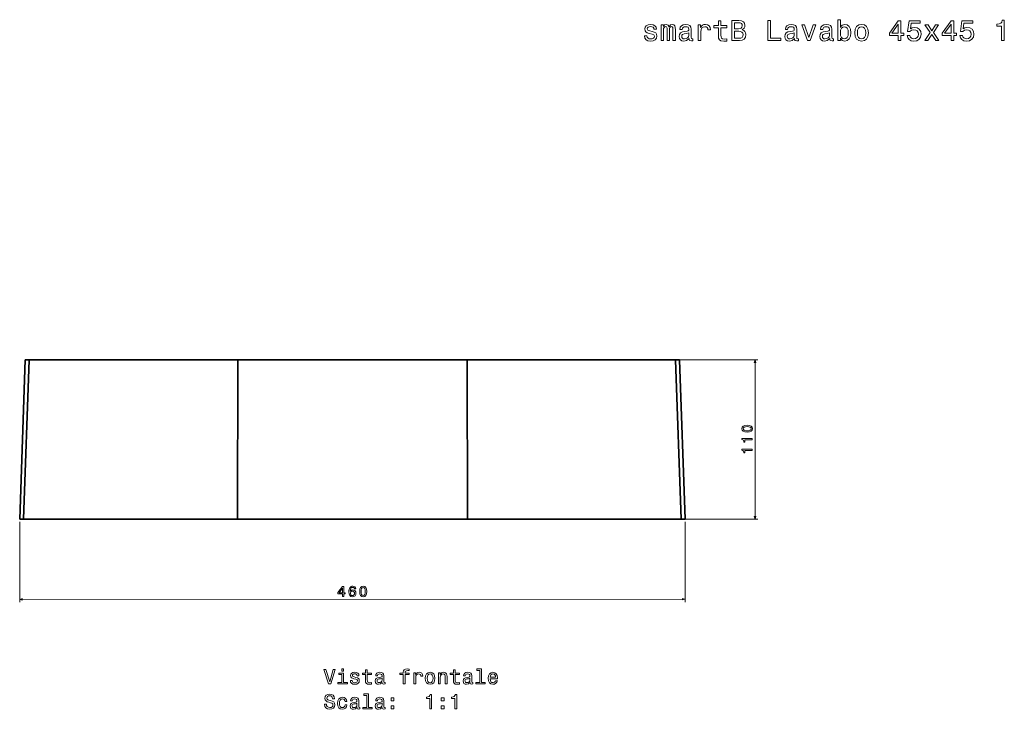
# Model space of a CAD drawing. Extents: x 365 to 1744, y 69 to 1270.
# Tile 2 of 3: x 365 to 1045, y 793 to 1270. Entities that reach past the tile are written whole.
import ezdxf

# ---------------------------------------------------------------- set-up
doc = ezdxf.new("R2010")
doc.units = 0

msp = doc.modelspace()

# ---------------------------------------------------------------- linework, layer by layer
at = {"color": 7, "lineweight": 35}
for p, q in [((364.54, 924.83), (368.38, 1034.83)), ((367.25, 924.83), (371.08, 1034.83)), ((367.25, 924.83), (371.08, 1034.83)), ((371.08, 1034.83), (515.17, 1034.83)), ((371.08, 1034.83), (515.17, 1034.83)), ((371.09, 1034.83), (515.17, 1034.83)), ((514.91, 924.83), (515.17, 1034.83)), ((514.91, 924.83), (515.17, 1034.83)), ((515.17, 1034.83), (673.59, 1034.83)), ((515.17, 1034.83), (673.59, 1034.83)), ((673.58, 1034.83), (817.67, 1034.83)), ((673.85, 924.83), (673.59, 1034.83)), ((673.59, 1034.83), (817.68, 1034.83)), ((673.85, 924.83), (673.59, 1034.83)), ((673.59, 1034.83), (817.68, 1034.83)), ((821.51, 924.83), (817.68, 1034.83)), ((821.51, 924.83), (817.68, 1034.83)), ((824.22, 924.83), (820.38, 1034.83)), ((367.25, 924.83), (514.91, 924.83)), ((514.91, 924.83), (367.25, 924.83)), ((367.25, 924.83), (514.91, 924.83)), ((515.38, 924.83), (374.23, 924.83)), ((374.23, 924.83), (515.38, 924.83)), ((516.47, 924.83), (390.2, 924.83)), ((390.2, 924.83), (516.47, 924.83)), ((516.77, 924.83), (394.58, 924.83)), ((394.58, 924.83), (516.77, 924.83)), ((453.07, 924.83), (516.47, 924.83)), ((673.85, 924.83), (514.91, 924.83)), ((673.85, 924.83), (514.91, 924.83)), ((514.91, 924.83), (673.85, 924.83)), ((673.37, 924.83), (515.38, 924.83)), ((515.38, 924.83), (673.37, 924.83)), ((672.28, 924.83), (516.47, 924.83)), ((516.47, 924.83), (672.28, 924.83)), ((671.98, 924.83), (516.77, 924.83)), ((516.77, 924.83), (671.98, 924.83)), ((794.18, 924.83), (671.98, 924.83)), ((671.98, 924.83), (794.18, 924.83)), ((672.28, 924.83), (798.56, 924.83)), ((798.56, 924.83), (672.28, 924.83)), ((673.37, 924.83), (814.53, 924.83)), ((814.53, 924.83), (673.37, 924.83)), ((821.51, 924.83), (673.85, 924.83)), ((673.85, 924.83), (821.51, 924.83)), ((673.85, 924.83), (821.51, 924.83)), ((678.39, 924.83), (798.56, 924.83))]:
    msp.add_line(p, q, dxfattribs=at)
at = {"color": 7, "lineweight": 35, "ltscale": 0.067561}
for p, q in [((368.38, 1034.83), (371.08, 1034.83)), ((368.38, 1034.83), (371.08, 1034.83)), ((817.68, 1034.83), (820.38, 1034.83)), ((817.68, 1034.83), (820.38, 1034.83))]:
    msp.add_line(p, q, dxfattribs=at)
at = {"color": 7, "lineweight": 35, "ltscale": 0.000215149}
msp.add_line((515.17, 1034.83), (515.18, 1034.83), dxfattribs=at)
at = {"color": 7, "lineweight": 35, "ltscale": 0.000195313}
msp.add_line((673.58, 1034.83), (673.59, 1034.83), dxfattribs=at)
at = {"color": 7, "lineweight": 13}
for p, q in [((819.68, 1034.83), (874.6, 1034.83)), ((872.6, 924.83), (872.6, 1034.83)), ((364.54, 922.83), (364.55, 867.36)), ((816.53, 924.83), (874.6, 924.83)), ((824.22, 922.94), (824.23, 867.48)), ((364.55, 869.36), (824.23, 869.48))]:
    msp.add_line(p, q, dxfattribs=at)
at = {"color": 7, "lineweight": 35, "ltscale": 0.067728}
for p, q in [((367.25, 924.83), (364.54, 924.83)), ((367.25, 924.83), (364.54, 924.83)), ((821.51, 924.83), (824.22, 924.83)), ((821.51, 924.83), (824.22, 924.83))]:
    msp.add_line(p, q, dxfattribs=at)
at = {"color": 7, "lineweight": 35, "ltscale": 0.067323}
msp.add_line((371.54, 924.83), (374.23, 924.83), dxfattribs=at)
at = {"color": 7, "lineweight": 35, "ltscale": 0.000318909}
for p, q in [((374.23, 924.83), (374.25, 924.83)), ((374.23, 924.83), (374.25, 924.83)), ((814.53, 924.83), (814.51, 924.83)), ((814.53, 924.83), (814.51, 924.83))]:
    msp.add_line(p, q, dxfattribs=at)
at = {"color": 7, "lineweight": 35, "ltscale": 0.06645}
for p, q in [((387.54, 924.83), (390.2, 924.83)), ((390.2, 924.83), (387.54, 924.83))]:
    msp.add_line(p, q, dxfattribs=at)
at = {"color": 7, "lineweight": 35, "ltscale": 0.04987}
msp.add_line((388.2, 924.83), (390.2, 924.83), dxfattribs=at)
at = {"color": 7, "lineweight": 35, "ltscale": 0.095584}
msp.add_line((390.2, 924.83), (394.02, 924.83), dxfattribs=at)
at = {"color": 7, "lineweight": 35, "ltscale": 0.066142}
for p, q in [((394.58, 924.83), (391.93, 924.83)), ((794.18, 924.83), (796.83, 924.83))]:
    msp.add_line(p, q, dxfattribs=at)
at = {"color": 7, "lineweight": 35, "ltscale": 0.000649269}
msp.add_line((391.93, 924.83), (391.96, 924.83), dxfattribs=at)
at = {"color": 7, "lineweight": 35, "ltscale": 0.007471}
msp.add_line((516.47, 924.83), (516.77, 924.83), dxfattribs=at)
at = {"color": 7, "lineweight": 35, "ltscale": 0.007472}
msp.add_line((671.98, 924.83), (672.28, 924.83), dxfattribs=at)
at = {"color": 7, "lineweight": 35, "ltscale": 0.027232}
msp.add_line((672.28, 924.83), (673.37, 924.83), dxfattribs=at)
at = {"color": 7, "lineweight": 35, "ltscale": 0.000799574}
msp.add_line((794.18, 924.83), (794.15, 924.83), dxfattribs=at)
msp.add_line((794.18, 924.83), (794.15, 924.83), dxfattribs=at)
at = {"color": 7, "lineweight": 35, "ltscale": 0.000650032}
for p, q in [((796.83, 924.83), (796.8, 924.83)), ((798.59, 924.83), (798.56, 924.83)), ((798.59, 924.83), (798.56, 924.83))]:
    msp.add_line(p, q, dxfattribs=at)
at = {"color": 7, "lineweight": 35, "ltscale": 0.066444}
msp.add_line((798.56, 924.83), (801.22, 924.83), dxfattribs=at)
at = {"color": 7, "lineweight": 35, "ltscale": 0.062302}
msp.add_line((801.05, 924.83), (798.56, 924.83), dxfattribs=at)
at = {"color": 7, "lineweight": 35, "ltscale": 0.066397}
msp.add_line((798.56, 924.83), (801.22, 924.83), dxfattribs=at)
at = {"color": 7, "lineweight": 35, "ltscale": 0.004173}
msp.add_line((801.22, 924.83), (801.05, 924.83), dxfattribs=at)
at = {"color": 7, "lineweight": 35, "ltscale": 0.000573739}
msp.add_line((801.24, 924.83), (801.22, 924.83), dxfattribs=at)
at = {"color": 7, "lineweight": 35, "ltscale": 0.000729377}
msp.add_line((814.53, 924.83), (814.5, 924.83), dxfattribs=at)
msp.add_line((814.53, 924.83), (814.5, 924.83), dxfattribs=at)
at = {"color": 7, "lineweight": 35, "ltscale": 0.067322}
msp.add_line((817.22, 924.83), (814.53, 924.83), dxfattribs=at)
at = {"color": 7, "lineweight": 35, "ltscale": 0.000535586}
msp.add_line((817.22, 924.83), (817.2, 924.83), dxfattribs=at)
at = {"color": 7, "lineweight": 13}
for points in [[(801.58, 1261.72), (799.87, 1262.12), (798.6, 1262.58), (798.17, 1263.53), (798.29, 1264.2), (798.72, 1264.68), (799.4, 1264.99), (800.39, 1265.11), (801.34, 1264.99), (802.09, 1264.62), (802.57, 1264.08), (802.77, 1263.35), (804.51, 1263.35), (804.51, 1263.39), (804.2, 1264.7), (803.38, 1265.73), (802.09, 1266.38), (800.39, 1266.62), (798.68, 1266.38), (797.43, 1265.71), (796.64, 1264.72), (796.4, 1263.47), (796.58, 1262.26), (797.14, 1261.41), (798.07, 1260.81), (799.42, 1260.39), (801.4, 1259.9), (802.61, 1259.4), (802.93, 1258.99), (803.05, 1258.39), (802.87, 1257.64), (802.39, 1257.08), (801.6, 1256.71), (800.55, 1256.59), (799.44, 1256.71), (798.64, 1257.14), (798.09, 1257.82), (797.87, 1258.77), (796.15, 1258.77), (796.44, 1257.16), (797.26, 1255.99), (798.57, 1255.28), (800.39, 1255.02), (802.29, 1255.28), (803.68, 1255.99), (804.53, 1257.12), (804.83, 1258.59), (804.61, 1259.86), (803.98, 1260.73), (802.95, 1261.29)], [(807.71, 1255.4), (809.35, 1255.4), (809.35, 1262.65), (809.45, 1263.73), (809.75, 1264.52), (810.21, 1264.99), (810.82, 1265.17), (811.3, 1265.01), (811.63, 1264.6), (811.79, 1263.92), (811.85, 1263.01), (811.85, 1255.4), (813.38, 1255.4), (813.38, 1262.65), (813.48, 1263.71), (813.79, 1264.5), (814.27, 1264.99), (814.87, 1265.17), (815.36, 1265.01), (815.68, 1264.6), (815.88, 1263.01), (815.88, 1255.4), (817.52, 1255.4), (817.52, 1262.89), (817.42, 1264.44), (817.09, 1265.63), (816.45, 1266.36), (815.4, 1266.62), (814.17, 1266.22), (813.22, 1265.05), (812.47, 1266.2), (811.22, 1266.62), (810.07, 1266.22), (809.29, 1265.09), (809.29, 1266.24), (807.71, 1266.24)], [(827, 1256.82), (827, 1256.75), (827.1, 1256.07), (827.4, 1255.58), (828.67, 1255.2), (829.66, 1255.36), (829.66, 1256.73), (829.24, 1256.67), (828.67, 1256.94), (828.57, 1257.74), (828.57, 1263.35), (828.33, 1264.78), (827.62, 1265.79), (826.39, 1266.4), (824.66, 1266.62), (822.96, 1266.38), (821.71, 1265.69), (820.93, 1264.62), (820.66, 1263.21), (820.66, 1263.09), (822.26, 1263.09), (822.4, 1263.94), (822.84, 1264.54), (823.57, 1264.9), (824.6, 1265.05), (825.59, 1264.94), (826.29, 1264.64), (826.72, 1264.12), (826.86, 1263.39), (826.78, 1262.54), (826.45, 1262.12), (825.65, 1261.92), (824.13, 1261.76), (822.4, 1261.39), (821.17, 1260.75), (820.44, 1259.74), (820.22, 1258.25), (820.42, 1256.92), (821.05, 1255.93), (822.06, 1255.3), (823.45, 1255.08), (825.32, 1255.5)], [(833.37, 1255.4), (835.15, 1255.4), (835.15, 1261.6), (835.33, 1263.09), (835.87, 1264.16), (836.76, 1264.8), (837.95, 1265.03), (838.84, 1264.88), (839.51, 1264.48), (839.91, 1263.8), (840.05, 1262.87), (841.85, 1262.87), (841.6, 1264.5), (840.94, 1265.67), (839.83, 1266.38), (838.32, 1266.62), (837.29, 1266.46), (836.4, 1266.05), (835.61, 1265.37), (834.99, 1264.44), (834.99, 1266.24), (833.37, 1266.24)], [(847.23, 1264.36), (847.23, 1258.93), (847.35, 1257.18), (847.92, 1255.97), (849.05, 1255.26), (850.96, 1255.02), (853.06, 1255.12), (853.06, 1256.65), (851.53, 1256.53), (850.14, 1256.69), (849.39, 1257.2), (849.07, 1258.05), (849.01, 1259.24), (849.01, 1264.36), (853.06, 1264.36), (853.06, 1265.87), (849.01, 1265.87), (849.01, 1269.04), (847.23, 1269.04), (847.23, 1265.87), (844.17, 1265.87), (844.17, 1264.36)], [(863.69, 1262.97), (865.11, 1264.14), (865.47, 1264.92), (865.59, 1265.89), (865.33, 1267.41), (864.54, 1268.5), (863.27, 1269.16), (861.49, 1269.4), (856.51, 1269.4), (856.51, 1255.4), (861.78, 1255.4), (863.65, 1255.69), (865.04, 1256.51), (865.91, 1257.82), (866.21, 1259.6), (866.03, 1260.79), (865.55, 1261.78), (864.76, 1262.5)], [(861.11, 1263.59), (858.37, 1263.59), (858.37, 1267.73), (861.27, 1267.73), (862.36, 1267.61), (863.13, 1267.24), (863.59, 1266.62), (863.75, 1265.69), (863.57, 1264.76), (863.09, 1264.12), (862.26, 1263.71)], [(881.36, 1255.4), (890.36, 1255.4), (890.36, 1257.1), (883.22, 1257.1), (883.22, 1269.4), (881.36, 1269.4)], [(899.86, 1256.82), (899.86, 1256.75), (899.96, 1256.07), (900.27, 1255.58), (901.54, 1255.2), (902.53, 1255.36), (902.53, 1256.73), (902.1, 1256.67), (901.54, 1256.94), (901.44, 1257.74), (901.44, 1263.35), (901.19, 1264.78), (900.49, 1265.79), (899.26, 1266.4), (897.52, 1266.62), (895.83, 1266.38), (894.58, 1265.69), (893.79, 1264.62), (893.53, 1263.21), (893.53, 1263.09), (895.12, 1263.09), (895.26, 1263.94), (895.71, 1264.54), (896.43, 1264.9), (897.46, 1265.05), (898.45, 1264.94), (899.16, 1264.64), (899.58, 1264.12), (899.72, 1263.39), (899.64, 1262.54), (899.32, 1262.12), (898.51, 1261.92), (897, 1261.76), (895.26, 1261.39), (894.03, 1260.75), (893.31, 1259.74), (893.09, 1258.25), (893.29, 1256.92), (893.91, 1255.93), (894.92, 1255.3), (896.31, 1255.08), (898.19, 1255.5)], [(908.82, 1255.4), (910.7, 1255.4), (914.65, 1266.24), (912.81, 1266.24), (909.77, 1257.5), (906.66, 1266.24), (904.81, 1266.24)], [(924.15, 1256.82), (924.15, 1256.75), (924.25, 1256.07), (924.55, 1255.58), (925.83, 1255.2), (926.81, 1255.36), (926.81, 1256.73), (926.39, 1256.67), (925.83, 1256.94), (925.72, 1257.74), (925.72, 1263.35), (925.48, 1264.78), (924.78, 1265.79), (923.55, 1266.4), (921.81, 1266.62), (920.12, 1266.38), (918.87, 1265.69), (918.08, 1264.62), (917.82, 1263.21), (917.82, 1263.09), (919.41, 1263.09), (919.55, 1263.94), (920, 1264.54), (920.72, 1264.9), (921.75, 1265.05), (922.74, 1264.94), (923.45, 1264.64), (923.87, 1264.12), (924.01, 1263.39), (923.93, 1262.54), (923.61, 1262.12), (922.8, 1261.92), (921.29, 1261.76), (919.55, 1261.39), (918.32, 1260.75), (917.6, 1259.74), (917.37, 1258.25), (917.57, 1256.92), (918.2, 1255.93), (919.21, 1255.3), (920.6, 1255.08), (922.48, 1255.5)], [(931.53, 1257.08), (932.85, 1255.52), (934.64, 1255.02), (936.34, 1255.4), (937.69, 1256.55), (938.53, 1258.39), (938.86, 1260.83), (938.53, 1263.27), (937.67, 1265.09), (936.34, 1266.22), (934.64, 1266.62), (932.87, 1266.09), (932.14, 1265.45), (931.53, 1264.58), (931.53, 1269.89), (929.76, 1269.89), (929.76, 1255.4), (931.53, 1255.4)], [(941.48, 1260.81), (941.8, 1258.35), (942.73, 1256.53), (944.2, 1255.4), (946.18, 1255.02), (948.14, 1255.4), (949.61, 1256.51), (950.54, 1258.33), (950.88, 1260.81), (950.54, 1263.27), (949.61, 1265.11), (948.14, 1266.22), (946.18, 1266.62), (944.2, 1266.22), (942.73, 1265.09), (941.8, 1263.27)], [(971.58, 1255.4), (973.39, 1255.4), (973.39, 1258.87), (975.39, 1258.87), (975.39, 1260.49), (973.39, 1260.49), (973.39, 1269.1), (971.56, 1269.1), (965.43, 1260.65), (965.43, 1258.87), (971.58, 1258.87)], [(967.12, 1260.49), (971.58, 1266.76), (971.58, 1260.49)], [(977.61, 1259.05), (978.05, 1257.4), (979.04, 1256.11), (980.49, 1255.3), (982.35, 1255), (984.39, 1255.36), (985.98, 1256.35), (986.99, 1257.92), (987.37, 1259.94), (987.03, 1261.82), (986.06, 1263.29), (984.55, 1264.24), (982.59, 1264.58), (981.08, 1264.34), (979.91, 1263.67), (980.47, 1267.45), (986.61, 1267.45), (986.61, 1269.1), (979.12, 1269.1), (978.01, 1261.68), (979.63, 1261.68), (980.8, 1262.62), (982.29, 1262.97), (983.58, 1262.75), (984.57, 1262.1), (985.19, 1261.11), (985.42, 1259.84), (985.19, 1258.57), (984.55, 1257.58), (983.56, 1256.96), (982.29, 1256.73), (981.22, 1256.88), (980.39, 1257.34), (979.79, 1258.07), (979.49, 1259.05)], [(991.87, 1255.4), (994.66, 1259.62), (997.52, 1255.4), (999.66, 1255.4), (995.79, 1260.99), (999.44, 1266.24), (997.38, 1266.24), (994.74, 1262.3), (992.09, 1266.24), (990, 1266.24), (993.59, 1260.97), (989.79, 1255.4)], [(1008.01, 1255.4), (1009.83, 1255.4), (1009.83, 1258.87), (1011.82, 1258.87), (1011.82, 1260.49), (1009.83, 1260.49), (1009.83, 1269.1), (1007.99, 1269.1), (1001.86, 1260.65), (1001.86, 1258.87), (1008.01, 1258.87)], [(1003.55, 1260.49), (1008.01, 1266.76), (1008.01, 1260.49)], [(1014.04, 1259.05), (1014.49, 1257.4), (1015.47, 1256.11), (1016.93, 1255.3), (1018.78, 1255), (1020.82, 1255.36), (1022.41, 1256.35), (1023.42, 1257.92), (1023.81, 1259.94), (1023.46, 1261.82), (1022.49, 1263.29), (1020.98, 1264.24), (1019.02, 1264.58), (1017.51, 1264.34), (1016.34, 1263.67), (1016.91, 1267.45), (1023.04, 1267.45), (1023.04, 1269.1), (1015.55, 1269.1), (1014.45, 1261.68), (1016.06, 1261.68), (1017.23, 1262.62), (1018.72, 1262.97), (1020.01, 1262.75), (1021, 1262.1), (1021.63, 1261.11), (1021.85, 1259.84), (1021.63, 1258.57), (1020.98, 1257.58), (1019.99, 1256.96), (1018.72, 1256.73), (1017.65, 1256.88), (1016.83, 1257.34), (1016.22, 1258.07), (1015.92, 1259.05)], [(1042.97, 1255.4), (1044.81, 1255.4), (1044.81, 1269.5), (1043.43, 1269.5), (1043.07, 1268.27), (1042.34, 1267.45), (1041.23, 1266.96), (1039.7, 1266.8), (1039.7, 1265.37), (1042.97, 1265.37)], [(826.8, 1259.2), (826.55, 1258.15), (825.91, 1257.34), (824.94, 1256.82), (823.75, 1256.63), (822.98, 1256.73), (822.44, 1257.06), (822.1, 1257.62), (822, 1258.41), (822.08, 1259.11), (822.4, 1259.62), (823.69, 1260.18), (825.32, 1260.43), (826.8, 1260.91)], [(861.55, 1257.08), (858.37, 1257.08), (858.37, 1261.9), (861.37, 1261.9), (862.64, 1261.76), (863.55, 1261.33), (864.1, 1260.61), (864.28, 1259.56), (864.1, 1258.45), (863.59, 1257.68), (862.74, 1257.22)], [(899.66, 1259.2), (899.42, 1258.15), (898.77, 1257.34), (897.81, 1256.82), (896.62, 1256.63), (895.85, 1256.73), (895.3, 1257.06), (894.96, 1257.62), (894.86, 1258.41), (894.94, 1259.11), (895.26, 1259.62), (896.55, 1260.18), (898.19, 1260.43), (899.66, 1260.91)], [(923.95, 1259.2), (923.71, 1258.15), (923.06, 1257.34), (922.09, 1256.82), (920.9, 1256.63), (920.14, 1256.73), (919.59, 1257.06), (919.25, 1257.62), (919.15, 1258.41), (919.23, 1259.11), (919.55, 1259.62), (920.84, 1260.18), (922.48, 1260.43), (923.95, 1260.91)], [(937.04, 1260.83), (936.84, 1259.01), (936.3, 1257.68), (935.43, 1256.88), (934.34, 1256.61), (933.15, 1256.88), (932.28, 1257.68), (931.74, 1258.99), (931.55, 1260.83), (931.74, 1262.65), (932.28, 1263.96), (933.15, 1264.74), (934.34, 1265.03), (935.43, 1264.74), (936.3, 1263.94), (936.84, 1262.62)], [(943.3, 1260.83), (943.48, 1262.65), (944.04, 1263.96), (944.95, 1264.76), (946.18, 1265.05), (947.39, 1264.76), (948.3, 1263.98), (948.86, 1262.65), (949.06, 1260.83), (948.86, 1258.99), (948.3, 1257.66), (947.39, 1256.86), (946.18, 1256.59), (944.95, 1256.86), (944.04, 1257.66), (943.48, 1258.99)], [(867.18, 984.87), (868.76, 985.02), (869.89, 985.5), (870.58, 986.25), (870.8, 987.3), (870.58, 988.34), (869.89, 989.1), (868.76, 989.56), (867.18, 989.72), (865.6, 989.56), (864.98, 989.37), (864.46, 989.1), (863.78, 988.34), (863.55, 987.3), (863.78, 986.25), (864.47, 985.5), (865.6, 985.02)], [(867.18, 985.84), (865.96, 985.92), (865.08, 986.17), (864.56, 986.63), (864.38, 987.3), (864.56, 987.97), (865.08, 988.42), (865.96, 988.67), (867.18, 988.75), (868.41, 988.67), (869.28, 988.42), (869.8, 987.97), (869.97, 987.3), (869.8, 986.63), (869.28, 986.17), (868.41, 985.92)], [(870.6, 979.65), (870.6, 980.57), (863.55, 980.57), (863.55, 979.88), (864.16, 979.7), (864.57, 979.34), (864.82, 978.78), (864.9, 978.01), (865.61, 978.01), (865.61, 979.65)], [(870.6, 972.18), (870.6, 973.09), (863.55, 973.09), (863.55, 972.41), (864.16, 972.23), (864.57, 971.86), (864.82, 971.31), (864.9, 970.54), (865.61, 970.54), (865.61, 972.18)], [(587.47, 871.42), (588.38, 871.42), (588.38, 873.15), (589.38, 873.15), (589.38, 873.96), (588.38, 873.96), (588.38, 878.27), (587.46, 878.27), (584.4, 874.04), (584.4, 873.15), (587.47, 873.15)], [(596.81, 876.53), (596.62, 877.35), (596.17, 877.96), (595.49, 878.34), (594.6, 878.47), (594.01, 878.4), (593.49, 878.21), (593.04, 877.89), (592.65, 877.45), (592.35, 876.9), (592.13, 876.22), (591.99, 875.42), (591.95, 874.53), (592.11, 873.09), (592.6, 872.05), (593.4, 871.43), (594.49, 871.22), (595.47, 871.4), (596.22, 871.87), (596.7, 872.62), (596.87, 873.57), (596.7, 874.53), (596.23, 875.26), (595.52, 875.73), (594.63, 875.89), (593.67, 875.69), (592.96, 875.11), (593.11, 876.22), (593.43, 877.02), (593.92, 877.49), (594.61, 877.65), (595.11, 877.57), (595.5, 877.36), (595.75, 877.01), (595.88, 876.53)], [(599.43, 874.84), (599.58, 873.26), (600.06, 872.13), (600.81, 871.44), (601.86, 871.22), (602.9, 871.44), (603.66, 872.13), (604.12, 873.26), (604.28, 874.84), (604.12, 876.41), (603.93, 877.04), (603.66, 877.55), (602.9, 878.24), (601.86, 878.47), (600.81, 878.24), (600.06, 877.54), (599.58, 876.41)], [(600.4, 874.84), (600.48, 876.06), (600.73, 876.94), (601.18, 877.45), (601.86, 877.63), (602.53, 877.45), (602.98, 876.94), (603.23, 876.06), (603.31, 874.84), (603.23, 873.61), (602.98, 872.73), (602.53, 872.22), (601.86, 872.05), (601.19, 872.22), (600.73, 872.73), (600.48, 873.61)], [(585.24, 873.96), (587.47, 877.1), (587.47, 873.96)], [(595.89, 873.56), (595.78, 872.92), (595.5, 872.44), (595.05, 872.12), (594.48, 872.01), (593.89, 872.12), (593.43, 872.43), (593.14, 872.91), (593.05, 873.55), (593.15, 874.17), (593.43, 874.65), (593.89, 874.95), (594.52, 875.06), (595.06, 874.95), (595.5, 874.66), (595.78, 874.18)], [(581.22, 820.97), (578.72, 812.45), (576.14, 820.97), (574.77, 820.97), (578, 810.95), (579.44, 810.95), (582.59, 820.97)], [(588.28, 812.02), (588.28, 818.43), (585.03, 818.43), (585.03, 817.35), (587.02, 817.35), (587.02, 812.02), (584.42, 812.02), (584.42, 810.95), (590.91, 810.95), (590.91, 812.02)], [(588.33, 821.3), (586.99, 821.3), (586.99, 819.86), (588.33, 819.86)], [(596.87, 815.46), (595.65, 815.75), (594.74, 816.08), (594.44, 816.76), (594.52, 817.24), (594.83, 817.58), (595.32, 817.8), (596.02, 817.88), (596.7, 817.8), (597.23, 817.54), (597.58, 817.15), (597.72, 816.63), (598.96, 816.63), (598.96, 816.66), (598.74, 817.6), (598.15, 818.33), (597.23, 818.79), (596.02, 818.97), (594.8, 818.79), (593.9, 818.32), (593.34, 817.61), (593.17, 816.72), (593.3, 815.85), (593.7, 815.25), (594.36, 814.82), (595.33, 814.51), (596.74, 814.17), (597.61, 813.81), (597.84, 813.52), (597.92, 813.09), (597.79, 812.55), (597.45, 812.15), (596.89, 811.89), (596.14, 811.8), (595.34, 811.89), (594.77, 812.19), (594.38, 812.68), (594.22, 813.36), (593, 813.36), (593.2, 812.21), (593.79, 811.37), (594.72, 810.87), (596.02, 810.68), (597.38, 810.87), (598.37, 811.37), (598.98, 812.18), (599.19, 813.23), (599.03, 814.14), (598.59, 814.76), (597.85, 815.16)], [(603.46, 817.35), (603.46, 813.48), (603.54, 812.22), (603.95, 811.36), (604.75, 810.85), (606.12, 810.68), (607.62, 810.75), (607.62, 811.85), (606.53, 811.76), (605.53, 811.88), (605, 812.24), (604.77, 812.84), (604.72, 813.69), (604.72, 817.35), (607.62, 817.35), (607.62, 818.43), (604.72, 818.43), (604.72, 820.69), (603.46, 820.69), (603.46, 818.43), (601.27, 818.43), (601.27, 817.35)], [(615.03, 811.96), (615.03, 811.92), (615.1, 811.43), (615.32, 811.08), (616.22, 810.81), (616.93, 810.92), (616.93, 811.9), (616.63, 811.86), (616.22, 812.05), (616.15, 812.62), (616.15, 816.63), (615.98, 817.65), (615.47, 818.37), (614.6, 818.81), (613.36, 818.97), (612.15, 818.79), (611.25, 818.3), (610.69, 817.54), (610.5, 816.53), (610.5, 816.44), (611.64, 816.44), (611.74, 817.05), (612.06, 817.48), (612.58, 817.74), (613.31, 817.84), (614.02, 817.77), (614.52, 817.55), (614.83, 817.18), (614.93, 816.66), (614.87, 816.05), (614.64, 815.75), (614.06, 815.61), (612.98, 815.49), (611.74, 815.23), (610.86, 814.77), (610.34, 814.05), (610.19, 812.99), (610.33, 812.03), (610.78, 811.33), (611.5, 810.88), (612.49, 810.72), (613.83, 811.03)], [(629.54, 817.35), (629.54, 810.95), (630.81, 810.95), (630.81, 817.35), (633.69, 817.35), (633.69, 818.43), (630.81, 818.43), (630.81, 818.91), (630.91, 819.48), (631.24, 819.87), (631.8, 820.1), (632.61, 820.19), (633.69, 820.13), (633.69, 821.23), (632.32, 821.3), (631.08, 821.17), (630.21, 820.78), (629.7, 820.1), (629.54, 819.14), (629.54, 818.43), (627.22, 818.43), (627.22, 817.35)], [(636.93, 810.95), (638.2, 810.95), (638.2, 815.38), (638.33, 816.44), (638.72, 817.21), (639.35, 817.67), (640.2, 817.83), (640.83, 817.73), (641.31, 817.44), (641.6, 816.95), (641.7, 816.28), (642.98, 816.28), (642.81, 817.45), (642.33, 818.29), (641.54, 818.79), (640.46, 818.97), (639.72, 818.85), (639.09, 818.56), (638.53, 818.07), (638.08, 817.41), (638.08, 818.69), (636.93, 818.69)], [(644.75, 814.82), (644.98, 813.06), (645.65, 811.76), (646.7, 810.95), (648.11, 810.68), (649.51, 810.95), (650.56, 811.75), (651.22, 813.04), (651.47, 814.82), (651.22, 816.57), (650.56, 817.88), (649.51, 818.68), (648.11, 818.97), (646.7, 818.68), (645.65, 817.87), (644.98, 816.57)], [(646.05, 814.83), (646.18, 816.13), (646.58, 817.06), (647.23, 817.64), (648.11, 817.84), (648.98, 817.64), (649.62, 817.08), (650.03, 816.13), (650.17, 814.83), (650.03, 813.52), (649.62, 812.57), (648.98, 811.99), (648.11, 811.8), (647.23, 811.99), (646.58, 812.57), (646.18, 813.52)], [(653.8, 810.95), (655.07, 810.95), (655.07, 815.42), (655.2, 816.44), (655.62, 817.19), (656.27, 817.65), (657.13, 817.83), (657.82, 817.68), (658.26, 817.29), (658.47, 816.65), (658.54, 815.78), (658.54, 810.95), (659.81, 810.95), (659.81, 816.04), (659.75, 817.06), (659.49, 817.91), (658.64, 818.69), (657.32, 818.97), (656.58, 818.86), (655.96, 818.59), (655.43, 818.13), (655.01, 817.51), (655.01, 818.69), (653.8, 818.69)], [(664.18, 817.35), (664.18, 813.48), (664.26, 812.22), (664.67, 811.36), (665.47, 810.85), (666.84, 810.68), (668.34, 810.75), (668.34, 811.85), (667.25, 811.76), (666.25, 811.88), (665.72, 812.24), (665.49, 812.84), (665.45, 813.69), (665.45, 817.35), (668.34, 817.35), (668.34, 818.43), (665.45, 818.43), (665.45, 820.69), (664.18, 820.69), (664.18, 818.43), (661.99, 818.43), (661.99, 817.35)], [(675.75, 811.96), (675.75, 811.92), (675.82, 811.43), (676.04, 811.08), (676.94, 810.81), (677.65, 810.92), (677.65, 811.9), (677.35, 811.86), (676.94, 812.05), (676.87, 812.62), (676.87, 816.63), (676.7, 817.65), (676.19, 818.37), (675.32, 818.81), (674.08, 818.97), (672.87, 818.79), (671.97, 818.3), (671.41, 817.54), (671.22, 816.53), (671.22, 816.44), (672.36, 816.44), (672.46, 817.05), (672.78, 817.48), (673.3, 817.74), (674.03, 817.84), (674.74, 817.77), (675.24, 817.55), (675.55, 817.18), (675.65, 816.66), (675.59, 816.05), (675.36, 815.75), (674.78, 815.61), (673.7, 815.49), (672.46, 815.23), (671.58, 814.77), (671.06, 814.05), (670.91, 812.99), (671.05, 812.03), (671.5, 811.33), (672.22, 810.88), (673.21, 810.72), (674.55, 811.03)], [(682.35, 820.23), (682.35, 812.02), (679.74, 812.02), (679.74, 810.95), (686.21, 810.95), (686.21, 812.02), (683.62, 812.02), (683.62, 821.3), (680.36, 821.3), (680.36, 820.23)], [(689.61, 814.45), (694.68, 814.45), (694.7, 815.05), (694.47, 816.7), (693.83, 817.94), (692.82, 818.69), (691.48, 818.97), (690.17, 818.68), (689.16, 817.87), (688.51, 816.56), (688.28, 814.83), (688.5, 813.06), (689.15, 811.76), (690.14, 810.95), (691.44, 810.68), (692.56, 810.87), (693.49, 811.36), (694.16, 812.14), (694.55, 813.17), (693.3, 813.17), (693.04, 812.6), (692.66, 812.16), (691.6, 811.82), (690.78, 811.98), (690.16, 812.48), (689.75, 813.3), (689.61, 814.41)], [(689.61, 815.52), (689.77, 816.52), (690.16, 817.25), (690.75, 817.7), (691.53, 817.86), (692.29, 817.7), (692.88, 817.25), (693.24, 816.52), (693.37, 815.52)], [(614.88, 813.66), (614.71, 812.91), (614.25, 812.34), (613.56, 811.96), (612.71, 811.83), (612.16, 811.9), (611.77, 812.14), (611.53, 812.54), (611.45, 813.1), (611.51, 813.6), (611.74, 813.97), (612.66, 814.37), (613.83, 814.54), (614.88, 814.89)], [(675.6, 813.66), (675.43, 812.91), (674.97, 812.34), (674.28, 811.96), (673.43, 811.83), (672.88, 811.9), (672.49, 812.14), (672.25, 812.54), (672.17, 813.1), (672.23, 813.6), (672.46, 813.97), (673.38, 814.37), (674.55, 814.54), (675.6, 814.89)], [(576.44, 796.98), (575.13, 796.98), (575.42, 795.45), (576.14, 794.33), (577.25, 793.65), (578.74, 793.4), (580.23, 793.63), (581.34, 794.27), (582.04, 795.26), (582.3, 796.57), (582.09, 797.75), (581.48, 798.52), (580.5, 799.02), (579.19, 799.4), (578.07, 799.67), (577.33, 799.99), (576.91, 800.45), (576.79, 801.17), (576.91, 801.82), (577.29, 802.31), (577.87, 802.64), (578.66, 802.75), (579.47, 802.61), (580.1, 802.22), (580.52, 801.57), (580.72, 800.69), (582.03, 800.69), (582.03, 800.72), (581.8, 802.08), (581.12, 803.09), (580.06, 803.72), (578.62, 803.94), (577.32, 803.72), (576.31, 803.11), (575.66, 802.18), (575.43, 800.97), (575.62, 799.89), (576.17, 799.15), (577.03, 798.66), (578.21, 798.29), (579.38, 797.96), (580.26, 797.64), (580.79, 797.18), (580.98, 796.43), (580.81, 795.67), (580.36, 795.09), (579.68, 794.73), (578.8, 794.61), (577.82, 794.77), (577.07, 795.23), (576.6, 795.98)], [(604.28, 802.96), (604.28, 794.74), (601.67, 794.74), (601.67, 793.68), (608.14, 793.68), (608.14, 794.74), (605.55, 794.74), (605.55, 804.02), (602.29, 804.02), (602.29, 802.96)], [(647.85, 793.68), (649.16, 793.68), (649.16, 803.75), (648.18, 803.75), (647.92, 802.87), (647.4, 802.28), (646.61, 801.93), (645.52, 801.82), (645.52, 800.79), (647.85, 800.79)], [(665.2, 793.68), (666.51, 793.68), (666.51, 803.75), (665.53, 803.75), (665.27, 802.87), (664.75, 802.28), (663.96, 801.93), (662.87, 801.82), (662.87, 800.79), (665.2, 800.79)], [(589.34, 798.85), (590.59, 798.85), (590.33, 800), (589.71, 800.91), (588.74, 801.47), (587.49, 801.69), (586.11, 801.4), (585.06, 800.59), (584.39, 799.28), (584.16, 797.52), (584.38, 795.78), (585.03, 794.48), (586.05, 793.68), (587.45, 793.4), (588.69, 793.62), (589.65, 794.22), (590.32, 795.18), (590.6, 796.44), (589.39, 796.44), (589.18, 795.64), (588.77, 795.03), (588.2, 794.66), (587.49, 794.54), (586.61, 794.73), (585.98, 795.31), (585.59, 796.24), (585.46, 797.57), (585.59, 798.86), (585.99, 799.8), (586.64, 800.38), (587.49, 800.58), (588.24, 800.45), (588.8, 800.12), (589.18, 799.57)], [(597.68, 794.69), (597.68, 794.64), (597.75, 794.15), (597.97, 793.81), (598.87, 793.53), (599.58, 793.65), (599.58, 794.63), (599.28, 794.58), (598.87, 794.77), (598.8, 795.35), (598.8, 799.35), (598.63, 800.38), (598.13, 801.1), (597.25, 801.53), (596.01, 801.69), (594.8, 801.52), (593.9, 801.03), (593.34, 800.26), (593.15, 799.25), (593.15, 799.17), (594.29, 799.17), (594.39, 799.77), (594.71, 800.2), (595.23, 800.46), (595.96, 800.56), (596.67, 800.49), (597.17, 800.28), (597.48, 799.9), (597.58, 799.38), (597.52, 798.78), (597.29, 798.48), (596.71, 798.33), (595.63, 798.22), (594.39, 797.96), (593.51, 797.5), (593, 796.77), (592.84, 795.71), (592.98, 794.76), (593.43, 794.05), (594.15, 793.6), (595.14, 793.45), (596.48, 793.75)], [(597.53, 796.39), (597.36, 795.64), (596.9, 795.06), (596.21, 794.69), (595.36, 794.56), (594.81, 794.63), (594.42, 794.86), (594.18, 795.26), (594.11, 795.82), (594.16, 796.33), (594.39, 796.69), (595.32, 797.09), (596.48, 797.26), (597.53, 797.61)], [(615.03, 794.69), (615.03, 794.64), (615.1, 794.15), (615.32, 793.81), (616.22, 793.53), (616.93, 793.65), (616.93, 794.63), (616.63, 794.58), (616.22, 794.77), (616.15, 795.35), (616.15, 799.35), (615.98, 800.38), (615.47, 801.1), (614.6, 801.53), (613.36, 801.69), (612.15, 801.52), (611.25, 801.03), (610.69, 800.26), (610.5, 799.25), (610.5, 799.17), (611.64, 799.17), (611.74, 799.77), (612.06, 800.2), (612.58, 800.46), (613.31, 800.56), (614.02, 800.49), (614.52, 800.28), (614.83, 799.9), (614.93, 799.38), (614.87, 798.78), (614.64, 798.48), (614.06, 798.33), (612.98, 798.22), (611.74, 797.96), (610.86, 797.5), (610.34, 796.77), (610.19, 795.71), (610.33, 794.76), (610.78, 794.05), (611.5, 793.6), (612.49, 793.45), (613.83, 793.75)], [(614.88, 796.39), (614.71, 795.64), (614.25, 795.06), (613.56, 794.69), (612.71, 794.56), (612.16, 794.63), (611.77, 794.86), (611.53, 795.26), (611.45, 795.82), (611.51, 796.33), (611.74, 796.69), (612.66, 797.09), (613.83, 797.26), (614.88, 797.61)], [(621.09, 799.27), (623.08, 799.27), (623.08, 801.41), (621.09, 801.41)], [(655.79, 799.27), (657.78, 799.27), (657.78, 801.41), (655.79, 801.41)], [(621.09, 793.68), (623.08, 793.68), (623.08, 795.82), (621.09, 795.82)], [(655.79, 793.68), (657.78, 793.68), (657.78, 795.82), (655.79, 795.82)]]:
    msp.add_lwpolyline(points, close=True, dxfattribs=at)
for points in [[(873.11, 1032.9), (872.6, 1034.83), (872.08, 1032.9)], [(872.08, 926.76), (872.6, 924.83), (873.11, 926.76)], [(366.48, 869.88), (364.55, 869.36), (366.48, 868.85)], [(822.3, 868.96), (824.23, 869.48), (822.3, 869.99)]]:
    msp.add_lwpolyline(points, dxfattribs=at)
at = {"color": 7, "lineweight": 35}
msp.add_arc((820.26, 1012.53), 22.3, 89.69398, 91.2568, dxfattribs=at)

doc.saveas('drawing.dxf')
